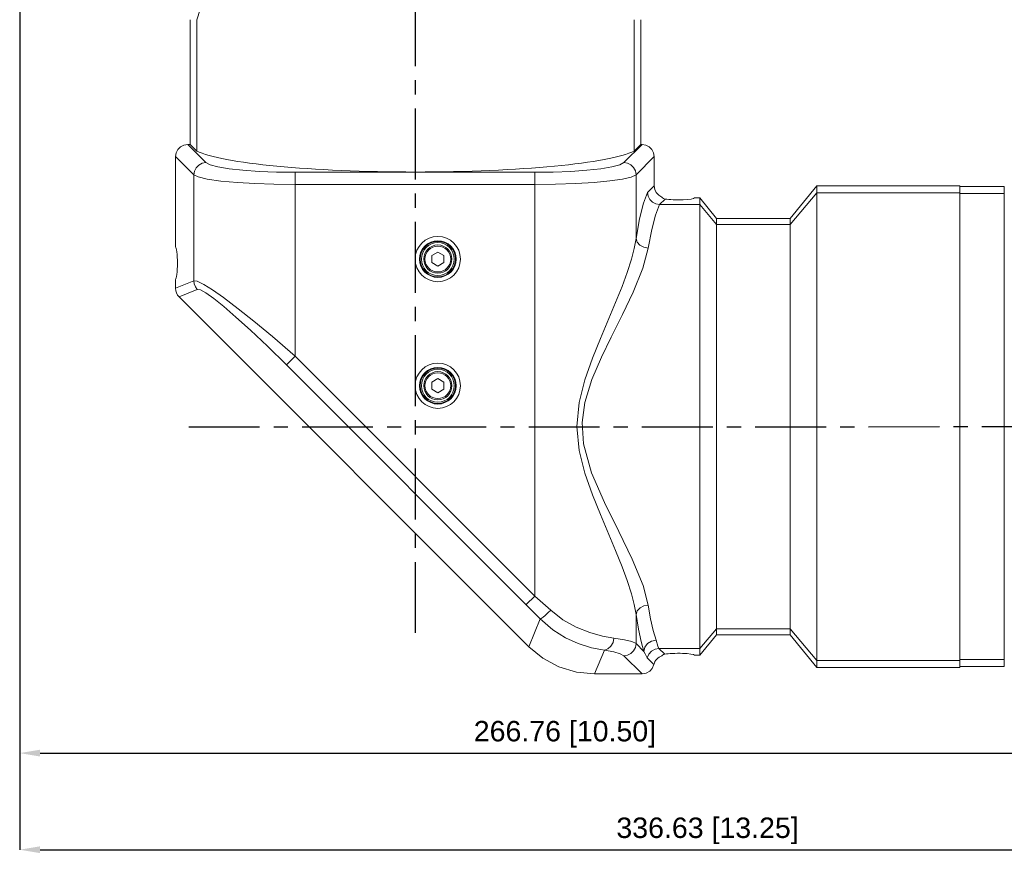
# Model space of a CAD drawing. Header units: millimetres. Extents: x 3925 to 5043, y -86 to 778.
# Tile 39 of 45: x 4645 to 4886, y 243 to 449. Entities that reach past the tile are written whole.
import ezdxf

# ---------------------------------------------------------------- set-up
doc = ezdxf.new("R2010")
doc.units = ezdxf.units.MM
doc.header["$LTSCALE"] = 46.255
doc.header["$PDMODE"] = 3
doc.header["$PDSIZE"] = 1
doc.linetypes.add('CENTER', pattern=[0.6, 0.375, -0.075, 0.075, -0.075])
doc.layers.get('0').update_dxf_attribs({"linetype": 'CONTINUOUS'})
doc.layers.get('Defpoints').update_dxf_attribs({"linetype": 'CONTINUOUS'})
doc.layers.add('PJ-LENS-FUJIDXF_CONTINUOUS_LINE', color=7, linetype='CONTINUOUS')
doc.styles.add('SLDTEXTSTYLE0', font='arialbd.ttf', dxfattribs={"height": 5.5})
doc.styles.add('SLDTEXTSTYLE2', font='arial.ttf')
doc.dimstyles.new('SLDDIMSTYLE1', dxfattribs={"dimtxt": 5.650301, "dimasz": 4.572, "dimexe": 0, "dimexo": 0.0625, "dimgap": 1.412575, "dimtad": 0, "dimtih": 1, "dimtoh": 1, "dimlfac": 3.5, "dimrnd": 1e-09, "dimzin": 4, "dimdsep": 46, "dimtxsty": 'SLDTEXTSTYLE0', "dimsah": 1, "dimcen": 0.09, "dimadec": 0, "dimazin": 1, "dimtol": 1, "dimtp": 0.8, "dimtm": 0.8, "dimtfac": 1, "dimtdec": 1, "dimtofl": 0, "dimtmove": 0, "dimatfit": 3, "dimfxl": 1, "dimfrac": 2, "dimtolj": 1, "dimarcsym": 0})

# ---------------------------------------------------------------- blocks, each defined once
blk = doc.blocks.new('*D77')
at = {"color": 0, "linetype": 'Continuous', "lineweight": -2}
for p, q in [((4644.61, 572.34), (4644.62, 269.12)), ((4911.37, 299), (4911.38, 269.13)), ((4649.62, 269.12), (4906.38, 269.13))]:
    blk.add_line(p, q, dxfattribs=at)
at = {"color": 0, "linetype": 'Continuous'}
for points in [[(4649.62, 269.95), (4649.62, 268.29), (4644.62, 269.12)], [(4906.38, 269.96), (4906.38, 268.3), (4911.38, 269.13)]]:
    blk.add_solid(points, dxfattribs=at)
at = {"layer": 'Defpoints', "color": 0, "linetype": 'Continuous'}
for p in [(4644.61, 572.41), (4911.37, 299.06), (4911.38, 269.13)]:
    blk.add_point(p, dxfattribs=at)
at = {"color": 0, "linetype": 'Continuous', "lineweight": 0, "insert": (4778.16, 273.74), "char_height": 5, "attachment_point": 5, "rotation": 0.0018, "style": 'SLDTEXTSTYLE2'}
blk.add_mtext('\\A1;266.76 [10.50]', dxfattribs=at)
blk = doc.blocks.new('*D78')
at = {"color": 0, "linetype": 'Continuous', "lineweight": -2}
for p, q in [((4644.61, 572.34), (4644.61, 245.47)), ((4981.24, 325.55), (4981.24, 245.47)), ((4649.61, 245.47), (4976.24, 245.47))]:
    blk.add_line(p, q, dxfattribs=at)
at = {"color": 0, "linetype": 'Continuous'}
for points in [[(4649.61, 246.31), (4649.61, 244.64), (4644.61, 245.47)], [(4976.24, 246.31), (4976.24, 244.64), (4981.24, 245.47)]]:
    blk.add_solid(points, dxfattribs=at)
at = {"layer": 'Defpoints', "color": 0, "linetype": 'Continuous'}
for p in [(4644.61, 572.41), (4981.24, 325.61), (4981.24, 245.47)]:
    blk.add_point(p, dxfattribs=at)
at = {"color": 0, "linetype": 'Continuous', "lineweight": 0, "insert": (4813.09, 250.09), "char_height": 5, "attachment_point": 5, "style": 'SLDTEXTSTYLE2'}
blk.add_mtext('\\A1;336.63 [13.25]', dxfattribs=at)

msp = doc.modelspace()

# ---------------------------------------------------------------- linework, layer by layer
at = {"color": 4, "linetype": 'CENTER'}
for p, q in [((4741.591, 298.552), (4741.529, 609.585)), ((4686.021, 348.996), (4986.238, 349.058))]:
    msp.add_line(p, q, dxfattribs=at)
at = {"layer": 'PJ-LENS-FUJIDXF_CONTINUOUS_LINE', "color": 7, "linetype": 'Continuous', "lineweight": 0}
for p, q in [((4699.126, 483.192), (4687.968, 448.66)), ((4686.358, 418.127), (4686.358, 448.66)), ((4687.968, 416.517), (4687.968, 448.66)), ((4795.151, 448.66), (4795.151, 416.517)), ((4796.761, 448.66), (4796.761, 418.127)), ((4683.347, 416.892), (4683.979, 417.536)), ((4683.979, 417.536), (4684.816, 417.973)), ((4684.816, 417.973), (4685.766, 418.127)), ((4690.222, 413.671), (4685.766, 418.127)), ((4685.766, 418.127), (4686.358, 418.127)), ((4687.968, 416.517), (4686.358, 418.127)), ((4797.049, 418.127), (4792.592, 413.671)), ((4796.761, 418.127), (4795.151, 416.517)), ((4796.761, 418.127), (4797.049, 418.127)), ((4797.049, 418.127), (4797.962, 417.985)), ((4797.962, 417.985), (4798.791, 417.569)), ((4798.791, 417.569), (4799.462, 416.9)), ((4682.788, 415.15), (4682.931, 416.065)), ((4682.788, 393.05), (4682.788, 415.15)), ((4682.788, 415.15), (4687.245, 410.693)), ((4682.931, 416.065), (4683.347, 416.892)), ((4795.57, 410.693), (4800.027, 415.15)), ((4799.462, 416.9), (4799.882, 416.071)), ((4799.882, 416.071), (4800.027, 415.15)), ((4800.027, 415.15), (4800.027, 408.005)), ((4687.245, 384.755), (4687.245, 410.693)), ((4687.245, 410.693), (4688.325, 410.173)), ((4688.325, 410.173), (4690.509, 409.653)), ((4712.058, 411.299), (4712.058, 366.273)), ((4712.058, 411.299), (4770.756, 411.299)), ((4770.756, 411.299), (4770.756, 307.575)), ((4795.57, 395.085), (4795.57, 410.693)), ((4712.058, 408.321), (4770.756, 408.321)), ((4800.027, 408.005), (4798.372, 406.35)), ((4800.027, 408.005), (4800.16, 407.12)), ((4833.346, 400.027), (4839.891, 408.027)), ((4839.891, 408.027), (4874.874, 408.027)), ((4839.891, 290.089), (4839.891, 408.027)), ((4874.874, 290.089), (4874.874, 408.027)), ((4874.874, 407.826), (4885.726, 407.826)), ((4885.745, 407.223), (4885.726, 407.826)), ((4800.161, 407.117), (4800.545, 406.321)), ((4800.545, 406.321), (4801.148, 405.673)), ((4801.148, 405.673), (4801.932, 405.225)), ((4839.891, 406.305), (4833.346, 398.543)), ((4839.891, 406.305), (4874.874, 406.305)), ((4874.874, 406.108), (4885.725, 406.108)), ((4885.724, 406.108), (4885.724, 292.008)), ((4885.725, 406.108), (4885.745, 406.651)), ((4885.745, 406.651), (4885.745, 407.223)), ((4801.349, 403.395), (4802.738, 404.761)), ((4811.185, 403.395), (4801.349, 403.395)), ((4811.185, 405.027), (4809.917, 405.027)), ((4811.185, 405.027), (4815.276, 400.027)), ((4811.185, 293.089), (4811.185, 405.027)), ((4815.276, 398.543), (4811.185, 403.395)), ((4815.276, 400.027), (4833.346, 400.027)), ((4815.276, 298.089), (4815.276, 400.027)), ((4815.276, 398.543), (4833.346, 398.543)), ((4833.346, 298.089), (4833.346, 400.027)), ((4747.027, 391.79), (4745.527, 390.924)), ((4745.527, 389.192), (4745.527, 390.924)), ((4748.527, 390.924), (4747.027, 391.79)), ((4748.527, 390.924), (4748.527, 389.192)), ((4745.527, 389.192), (4747.027, 388.326)), ((4747.027, 388.326), (4748.527, 389.192)), ((4682.788, 382.909), (4682.788, 385.066)), ((4687.245, 384.755), (4682.788, 382.909)), ((4683.66, 380.803), (4688.117, 382.649)), ((4683.66, 380.803), (4769.289, 295.175)), ((4706.5, 371.069), (4712.058, 366.273)), ((4712.058, 366.273), (4709.953, 364.168)), ((4770.756, 307.575), (4712.058, 366.273)), ((4747.027, 360.79), (4745.527, 359.924)), ((4745.527, 358.192), (4745.527, 359.924)), ((4748.527, 359.924), (4747.027, 360.79)), ((4748.527, 359.924), (4748.527, 358.192)), ((4745.527, 358.192), (4747.027, 357.326)), ((4747.027, 357.326), (4748.527, 358.192)), ((4768.651, 305.47), (4770.756, 307.575)), ((4772.103, 301.97), (4769.289, 295.175)), ((4795.57, 303.031), (4795.57, 295.923)), ((4811.185, 294.721), (4815.276, 299.573)), ((4833.346, 299.573), (4815.276, 299.573)), ((4833.346, 299.573), (4839.891, 291.811)), ((4815.276, 298.089), (4811.185, 293.089)), ((4833.346, 298.089), (4815.276, 298.089)), ((4839.891, 290.089), (4833.346, 298.089)), ((4785.431, 288.489), (4787.845, 294.317)), ((4797.501, 293.992), (4795.57, 295.923)), ((4801.198, 294.721), (4811.185, 294.721)), ((4802.606, 293.332), (4801.198, 294.721)), ((4792.593, 292.945), (4797.049, 288.489)), ((4798.303, 292.435), (4799.95, 290.789)), ((4811.185, 293.089), (4809.917, 293.089)), ((4874.874, 292.008), (4885.724, 292.008)), ((4885.746, 291.465), (4885.724, 292.008)), ((4799.566, 289.87), (4798.914, 289.14)), ((4799.95, 290.789), (4799.566, 289.87)), ((4839.891, 291.811), (4874.874, 291.811)), ((4874.874, 290.089), (4839.891, 290.089)), ((4885.726, 290.29), (4874.874, 290.29)), ((4885.726, 290.29), (4885.746, 290.893)), ((4885.746, 290.893), (4885.746, 291.465)), ((4797.049, 288.489), (4785.431, 288.489)), ((4798.052, 288.661), (4797.049, 288.489)), ((4798.914, 289.14), (4798.052, 288.661))]:
    msp.add_line(p, q, dxfattribs=at)
for points in [[(4687.245, 410.693), (4687.4, 411.602), (4687.808, 412.401), (4688.449, 413.059), (4689.28, 413.503), (4690.222, 413.671)], [(4699.29, 411.8), (4695.885, 412.169), (4693.165, 412.616), (4691.248, 413.124), (4690.222, 413.671)], [(4792.592, 413.671), (4791.567, 413.124), (4789.651, 412.616), (4786.931, 412.169), (4783.524, 411.8), (4779.578, 411.525)], [(4792.592, 413.671), (4793.501, 413.515), (4794.3, 413.107), (4794.958, 412.466), (4795.403, 411.636), (4795.57, 410.693)], [(4712.058, 411.299), (4707.55, 411.356), (4703.234, 411.525), (4699.29, 411.8)], [(4779.578, 411.525), (4775.261, 411.356), (4770.756, 411.299)], [(4795.57, 410.693), (4794.416, 410.149), (4792.25, 409.643), (4789.157, 409.194), (4785.278, 408.823)], [(4690.509, 409.653), (4693.853, 409.171), (4697.936, 408.793)], [(4697.936, 408.793), (4702.202, 408.54), (4706.823, 408.381), (4712.058, 408.321)], [(4785.278, 408.823), (4780.789, 408.548), (4775.872, 408.378), (4770.756, 408.321)], [(4798.372, 406.35), (4797.375, 403.718), (4796.435, 399.936), (4795.57, 395.085)], [(4801.349, 403.395), (4800.441, 403.555), (4799.621, 403.982), (4798.965, 404.632), (4798.535, 405.447), (4798.372, 406.35)], [(4801.932, 405.225), (4802.066, 405.048), (4802.342, 404.877), (4802.738, 404.761)], [(4798.548, 392.745), (4799.404, 397.31), (4800.32, 400.845), (4801.349, 403.395)], [(4795.57, 395.085), (4795.12, 392.633), (4794.447, 390.04), (4793.4, 386.779), (4792.147, 383.376), (4790.549, 379.39)], [(4798.548, 392.745), (4797.455, 392.972), (4796.518, 393.49), (4795.86, 394.226), (4795.57, 395.085)], [(4798.548, 305.371), (4797.302, 310.125), (4794.661, 316.601), (4791.395, 323.36), (4787.888, 330.451), (4784.702, 337.728), (4782.693, 344.792), (4782.343, 350.039), (4783.026, 354.988), (4784.778, 360.586), (4787.121, 366.046), (4789.503, 370.966), (4792.254, 376.484), (4794.871, 381.976), (4797.234, 387.795), (4798.548, 392.745)], [(4688.117, 382.649), (4687.647, 383.267), (4687.351, 383.981), (4687.245, 384.755)], [(4687.245, 384.755), (4688.104, 384.626), (4689.699, 383.839), (4691.817, 382.508), (4694.495, 380.628), (4698.155, 377.863), (4701.944, 374.848), (4706.5, 371.069)], [(4688.117, 382.649), (4688.866, 382.524), (4690.211, 381.776), (4692.137, 380.405), (4694.59, 378.445), (4697.588, 375.872), (4701.158, 372.644), (4705.27, 368.763), (4709.953, 364.168)], [(4790.549, 379.39), (4786.855, 370.613), (4784.916, 365.795), (4783.05, 360.496), (4781.642, 354.941), (4781.083, 349.077), (4781.636, 343.213), (4783.039, 337.656), (4784.903, 332.353), (4786.843, 327.533)], [(4709.953, 364.168), (4769.809, 304.307), (4770.96, 303.139), (4772.103, 301.97)], [(4786.843, 327.533), (4790.539, 318.748), (4792.14, 314.759), (4793.396, 311.35), (4794.444, 308.086), (4795.119, 305.487), (4795.57, 303.031)], [(4770.756, 307.575), (4772.072, 306.412), (4773.38, 305.245), (4774.679, 304.076)], [(4772.103, 301.97), (4772.357, 302.079), (4772.788, 302.38), (4773.357, 302.845), (4774.008, 303.428), (4774.679, 304.076)], [(4790.175, 297.295), (4787.368, 297.783), (4784.249, 298.631), (4780.946, 299.942), (4777.669, 301.772), (4774.679, 304.076)], [(4798.548, 305.371), (4797.47, 305.149), (4796.547, 304.649), (4795.872, 303.91), (4795.57, 303.031)], [(4800.479, 296.792), (4799.798, 299.135), (4799.152, 302.005), (4798.548, 305.371)], [(4772.103, 301.97), (4775.161, 299.315), (4778.293, 297.339), (4781.42, 295.917), (4784.69, 294.904), (4790.119, 293.899)], [(4795.57, 303.031), (4796.175, 299.481), (4796.821, 296.457), (4797.501, 293.992)], [(4787.845, 294.317), (4788.7, 294.608), (4789.433, 295.266), (4789.948, 296.203), (4790.175, 297.295)], [(4790.175, 297.295), (4792.759, 296.876), (4794.577, 296.414), (4795.57, 295.923)], [(4800.479, 296.792), (4799.368, 296.544), (4798.418, 295.93), (4797.765, 295.037), (4797.501, 293.992)], [(4801.198, 294.721), (4800.953, 295.335), (4800.479, 296.792)], [(4785.431, 288.489), (4780.977, 288.927), (4776.694, 290.225), (4772.748, 292.335), (4769.289, 295.175)], [(4795.57, 295.923), (4795.413, 295.01), (4794.986, 294.186), (4794.329, 293.53), (4793.506, 293.102), (4792.593, 292.945)], [(4801.198, 294.721), (4800.228, 294.542), (4799.365, 294.063), (4798.7, 293.336), (4798.303, 292.435)], [(4790.119, 293.899), (4791.72, 293.436), (4792.593, 292.945)], [(4797.501, 293.992), (4797.774, 293.434), (4798.038, 292.914), (4798.303, 292.435)], [(4802.606, 293.332), (4802.274, 293.231), (4802.045, 293.091), (4801.932, 292.945)]]:
    msp.add_lwpolyline(points, dxfattribs=at)
for centre, radius in [((4747.024, 390.058), 5.543), ((4747.024, 390.058), 4.491), ((4747.024, 390.058), 4.322), ((4747.024, 390.058), 4.023), ((4747.027, 390.058), 3.45), ((4747.027, 390.058), 3.15), ((4747.024, 359.058), 5.543), ((4747.024, 359.058), 4.491), ((4747.024, 359.058), 4.322), ((4747.024, 359.058), 4.023), ((4747.027, 359.058), 3.45), ((4747.027, 359.058), 3.15)]:
    msp.add_circle(centre, radius, dxfattribs=at)
for centre, major_axis, ratio, start_param, end_param in [((4741.56, 418.158), (55.232, 0), 0.1227846, -2.8972466, -0.2443461), ((4805.924, 405.058), (4, 0), 0.1227846, 3.7907898, 6.2206445), ((4682.757, 389.058), (0, 4), 0.1227846, 3.2041334, 6.2206445), ((4685.811, 382.927), (2.796, 1.158), 0.9912839, 2.7519791, 3.5312062), ((4802.895, 290.066), (2.153, -2.153), 0.9852565, 8.9560626, 9.9762172), ((4805.924, 293.058), (4, 0), 0.1227846, 6.3457261, 8.8322353)]:
    msp.add_ellipse(centre, major_axis=major_axis, ratio=ratio, start_param=start_param, end_param=end_param, dxfattribs=at)

# ---------------------------------------------------------------- dimensions: what is measured, and where the dimension line sits
at = {"color": 2, "linetype": 'Continuous', "lineweight": 0}
dim = msp.add_linear_dim(base=(4911.375, 269.129), p1=(4644.607, 572.407), p2=(4911.374, 299.063), angle=0.00175, dimstyle='SLDDIMSTYLE1', override={"dimtxt": 5, "dimasz": 5, "dimtad": 1, "dimtih": 0, "dimlfac": 1, "dimtxsty": 'SLDTEXTSTYLE2', "dimtol": 0, "dimtp": 0.6, "dimtm": 0.6}, dxfattribs=at)
dim.commit()
dim.dimension.update_dxf_attribs({"geometry": '*D77', "text_midpoint": (4778.162, 269.125), "dimtype": 160})
dim = msp.add_linear_dim(base=(4981.238, 245.474), p1=(4644.607, 572.407), p2=(4981.238, 325.608), dimstyle='SLDDIMSTYLE1', override={"dimtxt": 5, "dimasz": 5, "dimtad": 1, "dimtih": 0, "dimlfac": 1, "dimtxsty": 'SLDTEXTSTYLE2', "dimtol": 0, "dimtp": 0.6, "dimtm": 0.6}, dxfattribs=at)
dim.commit()
dim.dimension.update_dxf_attribs({"geometry": '*D78', "text_midpoint": (4813.09, 245.474), "dimtype": 160})

doc.saveas('drawing.dxf')
